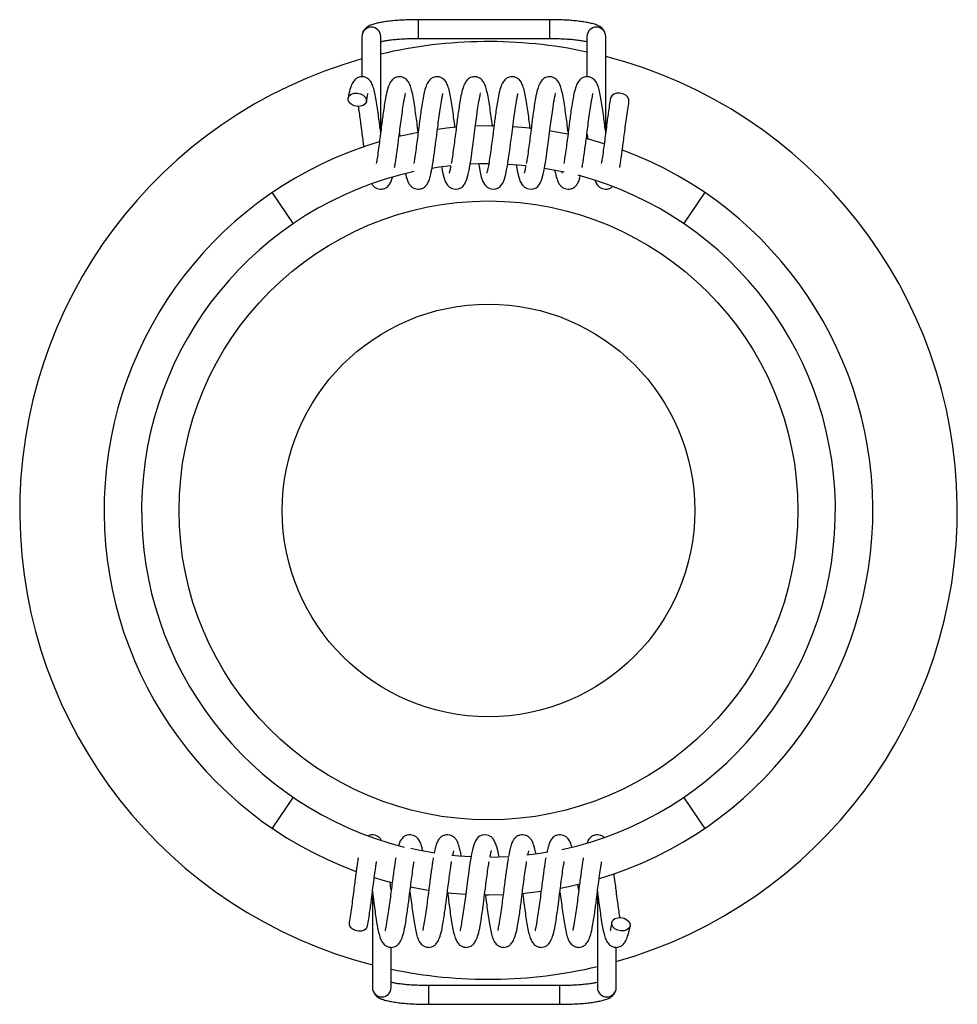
# Paper-space layout '_Superior' of a CAD drawing. Header units: millimetres. Extents: x -111.9 to -61.9, y -26.3 to 26.2.
import ezdxf

# ---------------------------------------------------------------- set-up
doc = ezdxf.new("R2010")
doc.units = ezdxf.units.MM

psp = doc.layouts.new('_Superior')

# ---------------------------------------------------------------- linework, layer by layer
at = {"color": 7, "linetype": 'Continuous', "lineweight": 25}
for p, q in [((-83.69, 26.167), (-90.69, 26.167)), ((-90.69, 26.167), (-90.69, 25.167)), ((-83.69, 26.167), (-83.69, 25.167)), ((-93.69, 25.276), (-93.69, 23.128)), ((-92.69, 20.137), (-92.69, 25.276)), ((-81.69, 25.276), (-81.69, 23.128)), ((-80.69, 20.137), (-80.69, 25.276)), ((-90.69, 25.167), (-83.69, 25.167)), ((-92.692, 20.172), (-92.697, 20.213)), ((-91.691, 20.098), (-91.67, 19.935)), ((-81.687, 20.07), (-81.651, 19.787)), ((-80.697, 20.213), (-80.692, 20.172)), ((-98.481, 16.943), (-97.355, 15.29)), ((-76.527, 15.29), (-75.401, 16.943)), ((-97.355, -15.29), (-98.481, -16.943)), ((-75.401, -16.943), (-76.527, -15.29)), ((-82.131, -20.263), (-82.173, -19.927)), ((-93.131, -20.302), (-93.131, -25.441)), ((-93.124, -20.379), (-93.129, -20.337)), ((-90.131, -20.263), (-90.134, -20.232)), ((-89.137, -20.382), (-88.155, -20.464)), ((-81.131, -20.302), (-81.131, -25.441)), ((-81.129, -20.337), (-81.124, -20.379)), ((-92.131, -25.441), (-92.131, -23.293)), ((-80.131, -25.441), (-80.131, -23.293)), ((-83.131, -25.332), (-90.131, -25.332)), ((-90.131, -26.332), (-90.131, -25.332)), ((-83.131, -26.332), (-83.131, -25.332)), ((-90.131, -26.332), (-83.131, -26.332))]:
    psp.add_line(p, q, dxfattribs=at)
at = {"color": 7, "linetype": 'Continuous', "lineweight": 25, "flags": 128}
for points in [[(-93.941, 22.251), (-93.771, 22.214), (-93.622, 22.139), (-93.511, 22.035), (-93.453, 21.914), (-93.453, 21.792), (-93.511, 21.682), (-93.622, 21.597), (-93.771, 21.549), (-93.941, 21.543), (-94.111, 21.58), (-94.26, 21.655), (-94.371, 21.759), (-94.429, 21.88), (-94.429, 22.002), (-94.371, 22.112), (-94.26, 22.196), (-94.111, 22.244), (-93.941, 22.251)], [(-79.941, 22.251), (-80.111, 22.244), (-80.26, 22.196), (-80.371, 22.112), (-80.429, 22.002), (-80.433, 21.985)], [(-79.449, 21.807), (-79.453, 21.914), (-79.511, 22.035), (-79.622, 22.139), (-79.771, 22.214), (-79.941, 22.251)], [(-89.44, 18.315), (-89.389, 18.04), (-89.324, 17.776), (-89.244, 17.546), (-89.127, 17.345), (-89.021, 17.241), (-88.877, 17.162), (-88.717, 17.13), (-88.551, 17.148), (-88.408, 17.209), (-88.314, 17.281), (-88.178, 17.458), (-88.09, 17.671), (-88.019, 17.933), (-87.975, 18.138), (-87.932, 18.367), (-87.888, 18.639), (-87.85, 18.896), (-87.808, 19.205), (-87.759, 19.57), (-87.705, 19.985), (-87.648, 20.433), (-87.587, 20.903), (-87.519, 21.375), (-87.449, 21.809), (-87.449, 21.809)], [(-87.467, 18.48), (-87.445, 18.343), (-87.389, 18.04), (-87.324, 17.776), (-87.244, 17.546), (-87.127, 17.345), (-87.021, 17.241), (-86.877, 17.162), (-86.717, 17.13), (-86.551, 17.148), (-86.408, 17.209), (-86.314, 17.281), (-86.178, 17.458), (-86.09, 17.671), (-86.019, 17.933), (-85.975, 18.138), (-85.932, 18.367), (-85.888, 18.639), (-85.85, 18.896), (-85.808, 19.205), (-85.759, 19.57), (-85.705, 19.985), (-85.648, 20.433), (-85.587, 20.903), (-85.519, 21.375), (-85.449, 21.809), (-85.449, 21.809)], [(-85.459, 18.429), (-85.445, 18.343), (-85.389, 18.04), (-85.324, 17.776), (-85.244, 17.546), (-85.127, 17.345), (-85.021, 17.241), (-84.877, 17.162), (-84.717, 17.13), (-84.551, 17.148), (-84.408, 17.209), (-84.314, 17.281), (-84.178, 17.458), (-84.09, 17.671), (-84.019, 17.933), (-83.975, 18.138), (-83.932, 18.367), (-83.888, 18.639), (-83.85, 18.896), (-83.808, 19.205), (-83.759, 19.57), (-83.705, 19.985), (-83.648, 20.433), (-83.587, 20.903), (-83.519, 21.375), (-83.449, 21.809), (-83.449, 21.809)], [(-86.651, 20.498), (-86.941, 20.5), (-87.641, 20.488)], [(-90.7, 20.152), (-91.363, 20.017), (-91.715, 19.936)], [(-88.663, 20.428), (-89.165, 20.379), (-89.664, 20.318)], [(-84.664, 20.373), (-84.717, 20.379), (-85.645, 20.459)], [(-82.702, 20.057), (-83.613, 20.228), (-83.673, 20.238)], [(-80.767, 19.548), (-81.438, 19.748), (-81.723, 19.825)], [(-89.957, 18.253), (-89.566, 18.313), (-88.952, 18.39)], [(-87.917, 18.474), (-87.468, 18.493), (-86.93, 18.5)], [(-85.917, 18.472), (-85.363, 18.433), (-84.946, 18.392)], [(-83.953, 18.257), (-83.278, 18.134), (-82.901, 18.054)], [(-86.381, -18.48), (-86.433, -18.206), (-86.497, -17.941), (-86.577, -17.711), (-86.694, -17.51), (-86.8, -17.407), (-86.944, -17.328), (-87.104, -17.295), (-87.27, -17.313), (-87.413, -17.374), (-87.507, -17.446), (-87.643, -17.623), (-87.731, -17.837), (-87.802, -18.099), (-87.846, -18.304), (-87.889, -18.532), (-87.933, -18.804), (-87.971, -19.062), (-88.013, -19.37), (-88.062, -19.736), (-88.116, -20.15), (-88.173, -20.599), (-88.234, -21.068), (-88.302, -21.541), (-88.372, -21.974), (-88.372, -21.974)], [(-89.808, -18.276), (-90.604, -18.134), (-91.085, -18.03)], [(-83.783, -18.228), (-84.316, -18.313), (-84.898, -18.387)], [(-87.876, -18.476), (-88.519, -18.433), (-88.897, -18.396)], [(-85.874, -18.469), (-86.414, -18.493), (-86.86, -18.5)], [(-93.035, -19.573), (-92.444, -19.748), (-92.079, -19.846)], [(-83.097, -20.136), (-82.519, -20.017), (-82.084, -19.916)], [(-91.1, -20.074), (-90.269, -20.228), (-90.129, -20.251)], [(-85.136, -20.42), (-84.717, -20.379), (-84.125, -20.306)], [(-87.149, -20.499), (-86.941, -20.5), (-86.158, -20.485)], [(-94.372, -21.973), (-94.369, -22.08), (-94.31, -22.2), (-94.199, -22.304), (-94.05, -22.379), (-93.88, -22.416)], [(-79.88, -22.416), (-80.05, -22.379), (-80.199, -22.304), (-80.31, -22.2), (-80.369, -22.08), (-80.369, -21.957), (-80.31, -21.847), (-80.199, -21.763), (-80.05, -21.715), (-79.88, -21.709), (-79.71, -21.745), (-79.561, -21.82), (-79.451, -21.924), (-79.392, -22.045), (-79.392, -22.168), (-79.451, -22.278), (-79.561, -22.362), (-79.71, -22.41), (-79.88, -22.416)], [(-93.88, -22.416), (-93.71, -22.41), (-93.561, -22.362), (-93.451, -22.278), (-93.392, -22.168), (-93.388, -22.151)]]:
    psp.add_lwpolyline(points, dxfattribs=at)
at = {"color": 7, "linetype": 'Continuous', "lineweight": 25}
for radius in [16.5, 11]:
    psp.add_circle((-86.941, 0), radius, dxfattribs=at)
for centre, radius, start, end in [((-93.19, 25.272), 0.5, 0.4732, 179.5268), ((-81.19, 25.272), 0.5, 0.4732, 179.5268), ((-86.941, 0), 25, 77.8752, 103.2946), ((-86.941, 0), 25, 285.8069, 75.52), ((-86.941, 0), 25, 105.6617, 255.6642), ((-86.941, 0), 20.5, 106.513, 249.8538), ((-86.941, 0), 20.5, 286.767, 69.6175), ((-86.941, 0), 18.5, 102.3783, 255.9467), ((-86.941, 0), 18.5, 282.1989, 75.0224), ((-86.941, 0), 25, 258.018, 283.4382), ((-92.631, -25.437), 0.5, 180.4732, 359.5268), ((-80.631, -25.437), 0.5, 180.4732, 359.5268)]:
    psp.add_arc(centre, radius, start, end, dxfattribs=at)
for points, knots in [([(-90.69, 26.167), (-90.755, 26.167), (-90.942, 26.166), (-91.252, 26.158), (-91.608, 26.142), (-91.949, 26.117), (-92.268, 26.085), (-92.561, 26.044), (-92.826, 25.995), (-93.067, 25.935), (-93.251, 25.868), (-93.397, 25.788), (-93.507, 25.703), (-93.601, 25.591), (-93.674, 25.446), (-93.685, 25.334), (-93.69, 25.276)], [0, 0, 0, 0, 0.044481, 0.129201, 0.214087, 0.299264, 0.384979, 0.471633, 0.55998, 0.651681, 0.751327, 0.810081, 0.859855, 0.906333, 0.951475, 1, 1, 1, 1]), ([(-80.69, 25.276), (-80.695, 25.331), (-80.704, 25.44), (-80.772, 25.579), (-80.858, 25.688), (-80.959, 25.772), (-81.079, 25.843), (-81.24, 25.911), (-81.448, 25.971), (-81.711, 26.026), (-81.998, 26.07), (-82.318, 26.107), (-82.657, 26.135), (-83.012, 26.154), (-83.358, 26.165), (-83.586, 26.166), (-83.69, 26.167)], [0, 0, 0, 0, 0.046448, 0.090188, 0.133245, 0.179129, 0.232742, 0.303077, 0.404425, 0.49172, 0.583474, 0.671596, 0.757989, 0.843494, 0.928524, 1, 1, 1, 1]), ([(-92.69, 24.997), (-92.671, 25.001), (-92.61, 25.018), (-92.46, 25.046), (-92.243, 25.08), (-91.981, 25.11), (-91.686, 25.135), (-91.365, 25.153), (-91.03, 25.165), (-90.803, 25.166), (-90.69, 25.167)], [0, 0, 0, 0, 0.053896, 0.176568, 0.307044, 0.442428, 0.580775, 0.720885, 0.862025, 1, 1, 1, 1]), ([(-83.69, 25.167), (-83.629, 25.167), (-83.453, 25.166), (-83.163, 25.159), (-82.831, 25.143), (-82.52, 25.121), (-82.236, 25.092), (-81.99, 25.058), (-81.805, 25.025), (-81.722, 25.005), (-81.69, 24.997)], [0, 0, 0, 0, 0.074526, 0.216465, 0.358221, 0.499374, 0.639481, 0.77786, 0.913383, 1, 1, 1, 1]), ([(-92.705, 20.271), (-92.721, 20.397), (-92.757, 20.679), (-92.815, 21.11), (-92.877, 21.562), (-92.946, 21.98), (-93.02, 22.347), (-93.1, 22.639), (-93.182, 22.824), (-93.288, 22.958), (-93.385, 23.041), (-93.529, 23.113), (-93.69, 23.137), (-93.847, 23.112), (-93.973, 23.055), (-94.094, 22.951), (-94.22, 22.756), (-94.34, 22.446), (-94.401, 22.146), (-94.433, 21.985)], [0, 0, 0, 0, 0.05779, 0.129626, 0.20506, 0.287417, 0.370594, 0.451224, 0.525708, 0.556901, 0.584327, 0.614662, 0.647364, 0.674615, 0.706647, 0.755792, 0.822347, 0.904884, 1, 1, 1, 1]), ([(-90.69, 20.161), (-90.691, 20.165), (-90.711, 20.327), (-90.753, 20.647), (-90.815, 21.11), (-90.877, 21.562), (-90.946, 21.98), (-91.02, 22.347), (-91.1, 22.639), (-91.182, 22.824), (-91.288, 22.958), (-91.385, 23.041), (-91.529, 23.113), (-91.69, 23.137), (-91.847, 23.112), (-91.973, 23.055), (-92.094, 22.951), (-92.22, 22.756), (-92.339, 22.446), (-92.433, 22.009), (-92.494, 21.615), (-92.554, 21.217), (-92.602, 20.864), (-92.649, 20.491), (-92.7, 20.081), (-92.761, 19.62), (-92.821, 19.173), (-92.874, 18.786), (-92.91, 18.587), (-92.925, 18.504)], [0, 0, 0, 0, 0.00108, 0.046394, 0.091016, 0.137874, 0.189031, 0.240698, 0.290783, 0.33705, 0.356426, 0.373462, 0.392305, 0.412619, 0.429546, 0.449444, 0.479971, 0.521313, 0.572582, 0.631665, 0.680537, 0.723055, 0.758589, 0.787035, 0.831417, 0.875126, 0.919241, 0.966106, 1, 1, 1, 1]), ([(-88.721, 20.394), (-88.731, 20.479), (-88.763, 20.719), (-88.815, 21.11), (-88.877, 21.562), (-88.946, 21.98), (-89.02, 22.347), (-89.1, 22.639), (-89.182, 22.824), (-89.288, 22.958), (-89.385, 23.041), (-89.529, 23.113), (-89.69, 23.137), (-89.847, 23.112), (-89.973, 23.055), (-90.094, 22.951), (-90.22, 22.756), (-90.339, 22.446), (-90.433, 22.009), (-90.494, 21.615), (-90.554, 21.217), (-90.602, 20.864), (-90.649, 20.491), (-90.7, 20.081), (-90.761, 19.62), (-90.821, 19.173), (-90.874, 18.786), (-90.91, 18.587), (-90.925, 18.504)], [0, 0, 0, 0, 0.0247, 0.070337, 0.11826, 0.170582, 0.223424, 0.274648, 0.321968, 0.341785, 0.359209, 0.37848, 0.399256, 0.416568, 0.436919, 0.468141, 0.510423, 0.562859, 0.623286, 0.67327, 0.716755, 0.753097, 0.78219, 0.827582, 0.872285, 0.917404, 0.965335, 1, 1, 1, 1]), ([(-86.731, 20.471), (-86.738, 20.53), (-86.766, 20.744), (-86.815, 21.11), (-86.877, 21.562), (-86.946, 21.98), (-87.02, 22.347), (-87.1, 22.639), (-87.182, 22.824), (-87.288, 22.958), (-87.385, 23.041), (-87.529, 23.113), (-87.69, 23.137), (-87.847, 23.112), (-87.973, 23.055), (-88.094, 22.951), (-88.22, 22.756), (-88.339, 22.446), (-88.433, 22.009), (-88.494, 21.615), (-88.554, 21.217), (-88.602, 20.864), (-88.649, 20.491), (-88.7, 20.081), (-88.761, 19.62), (-88.821, 19.173), (-88.874, 18.786), (-88.91, 18.587), (-88.925, 18.504)], [0, 0, 0, 0, 0.017295, 0.063279, 0.111566, 0.164285, 0.217528, 0.269142, 0.316821, 0.336788, 0.354344, 0.373762, 0.394696, 0.412139, 0.432644, 0.464103, 0.506706, 0.55954, 0.620426, 0.670789, 0.714604, 0.751223, 0.780536, 0.826273, 0.871315, 0.916777, 0.965072, 1, 1, 1, 1]), ([(-84.715, 20.352), (-84.728, 20.451), (-84.761, 20.706), (-84.815, 21.11), (-84.877, 21.562), (-84.946, 21.98), (-85.02, 22.347), (-85.1, 22.639), (-85.182, 22.824), (-85.288, 22.958), (-85.385, 23.041), (-85.529, 23.113), (-85.69, 23.137), (-85.847, 23.112), (-85.973, 23.055), (-86.094, 22.951), (-86.22, 22.756), (-86.339, 22.446), (-86.433, 22.009), (-86.494, 21.615), (-86.554, 21.217), (-86.602, 20.864), (-86.649, 20.491), (-86.7, 20.081), (-86.761, 19.621), (-86.821, 19.171), (-86.881, 18.743), (-86.947, 18.362), (-86.997, 18.133), (-87.021, 18.027), (-87.038, 17.977), (-87.032, 17.981), (-87.031, 17.982)], [0, 0, 0, 0, 0.025534, 0.066029, 0.108552, 0.154978, 0.201865, 0.247318, 0.289305, 0.306889, 0.322349, 0.339449, 0.357884, 0.373246, 0.391303, 0.419006, 0.456524, 0.503051, 0.556669, 0.601021, 0.639606, 0.671853, 0.697667, 0.737945, 0.77761, 0.817645, 0.860175, 0.905844, 0.950546, 0.972058, 0.993098, 1, 1, 1, 1]), ([(-82.69, 20.161), (-82.691, 20.165), (-82.711, 20.327), (-82.753, 20.647), (-82.815, 21.11), (-82.877, 21.562), (-82.946, 21.98), (-83.02, 22.347), (-83.1, 22.639), (-83.182, 22.824), (-83.288, 22.958), (-83.385, 23.041), (-83.529, 23.113), (-83.69, 23.137), (-83.847, 23.112), (-83.973, 23.055), (-84.094, 22.951), (-84.22, 22.756), (-84.339, 22.446), (-84.433, 22.009), (-84.494, 21.615), (-84.554, 21.217), (-84.602, 20.864), (-84.649, 20.491), (-84.7, 20.081), (-84.761, 19.62), (-84.821, 19.173), (-84.874, 18.786), (-84.91, 18.587), (-84.925, 18.504)], [0, 0, 0, 0, 0.00108, 0.046394, 0.091016, 0.137874, 0.189031, 0.240698, 0.290783, 0.33705, 0.356426, 0.373462, 0.392305, 0.412619, 0.429546, 0.449444, 0.479971, 0.521313, 0.572582, 0.631665, 0.680537, 0.723055, 0.758589, 0.787035, 0.831417, 0.875126, 0.919241, 0.966106, 1, 1, 1, 1]), ([(-80.705, 20.271), (-80.721, 20.397), (-80.757, 20.679), (-80.815, 21.11), (-80.877, 21.562), (-80.946, 21.98), (-81.02, 22.347), (-81.1, 22.639), (-81.182, 22.824), (-81.288, 22.958), (-81.385, 23.041), (-81.529, 23.113), (-81.69, 23.137), (-81.847, 23.112), (-81.973, 23.055), (-82.094, 22.951), (-82.22, 22.756), (-82.34, 22.446), (-82.401, 22.146), (-82.433, 21.985)], [0, 0, 0, 0, 0.0577883, 0.1296247, 0.2050586, 0.2874161, 0.3705925, 0.4512232, 0.5257074, 0.5568998, 0.5843264, 0.6146609, 0.6473638, 0.6746141, 0.7066469, 0.7557918, 0.822347, 0.9048838, 1, 1, 1, 1]), ([(-93.449, 21.809), (-93.437, 21.872), (-93.416, 21.992), (-93.388, 22.141), (-93.366, 22.229), (-93.38, 22.231), (-93.383, 22.231)], [0, 0, 0, 0, 0.2708947, 0.5105815, 0.8931307, 1, 1, 1, 1]), ([(-91.449, 21.809), (-91.437, 21.872), (-91.416, 21.992), (-91.388, 22.141), (-91.366, 22.229), (-91.38, 22.231), (-91.383, 22.231)], [0, 0, 0, 0, 0.270895, 0.510581, 0.893131, 1, 1, 1, 1]), ([(-89.449, 21.809), (-89.437, 21.872), (-89.416, 21.992), (-89.388, 22.141), (-89.366, 22.229), (-89.38, 22.231), (-89.383, 22.231)], [0, 0, 0, 0, 0.270895, 0.510581, 0.893131, 1, 1, 1, 1]), ([(-87.449, 21.809), (-87.437, 21.872), (-87.416, 21.992), (-87.388, 22.141), (-87.366, 22.229), (-87.38, 22.231), (-87.383, 22.231)], [0, 0, 0, 0, 0.270895, 0.510581, 0.893131, 1, 1, 1, 1]), ([(-85.449, 21.809), (-85.437, 21.872), (-85.416, 21.992), (-85.388, 22.141), (-85.366, 22.229), (-85.38, 22.231), (-85.383, 22.231)], [0, 0, 0, 0, 0.270895, 0.510581, 0.893131, 1, 1, 1, 1]), ([(-83.449, 21.809), (-83.437, 21.872), (-83.416, 21.992), (-83.388, 22.141), (-83.366, 22.229), (-83.38, 22.231), (-83.383, 22.231)], [0, 0, 0, 0, 0.270895, 0.510581, 0.893131, 1, 1, 1, 1]), ([(-81.449, 21.809), (-81.437, 21.872), (-81.416, 21.992), (-81.388, 22.141), (-81.366, 22.229), (-81.38, 22.231), (-81.383, 22.231)], [0, 0, 0, 0, 0.270895, 0.510581, 0.893131, 1, 1, 1, 1]), ([(-93.89, 21.548), (-93.882, 21.499), (-93.856, 21.344), (-93.814, 21.031), (-93.758, 20.617), (-93.715, 20.289), (-93.691, 20.102), (-93.687, 20.07)], [0, 0, 0, 0, 0.1203571, 0.3848264, 0.6493582, 0.9386772, 1, 1, 1, 1]), ([(-91.946, 18.293), (-91.941, 18.317), (-91.921, 18.424), (-91.889, 18.624), (-91.848, 18.904), (-91.806, 19.216), (-91.757, 19.581), (-91.703, 19.995), (-91.646, 20.447), (-91.586, 20.921), (-91.517, 21.398), (-91.472, 21.669), (-91.449, 21.809)], [0, 0, 0, 0, 0.025954, 0.113766, 0.190387, 0.276712, 0.374034, 0.481354, 0.596883, 0.721533, 0.856999, 1, 1, 1, 1]), ([(-91.365, 17.944), (-91.352, 17.887), (-91.318, 17.739), (-91.246, 17.539), (-91.167, 17.381), (-91.026, 17.235), (-90.882, 17.155), (-90.722, 17.121), (-90.552, 17.138), (-90.407, 17.203), (-90.272, 17.31), (-90.162, 17.47), (-90.088, 17.663), (-90.025, 17.898), (-89.974, 18.136), (-89.931, 18.37), (-89.889, 18.623), (-89.848, 18.905), (-89.806, 19.216), (-89.757, 19.581), (-89.703, 19.995), (-89.646, 20.447), (-89.586, 20.921), (-89.517, 21.398), (-89.472, 21.669), (-89.449, 21.809)], [0, 0, 0, 0, 0.033594, 0.086739, 0.139982, 0.167379, 0.195455, 0.222454, 0.248299, 0.272542, 0.293703, 0.341063, 0.396261, 0.452607, 0.491011, 0.529997, 0.572369, 0.60934, 0.650994, 0.697955, 0.74974, 0.805485, 0.865632, 0.930998, 1, 1, 1, 1]), ([(-82.433, 21.985), (-82.455, 21.856), (-82.495, 21.615), (-82.553, 21.217), (-82.602, 20.864), (-82.649, 20.491), (-82.7, 20.081), (-82.761, 19.62), (-82.821, 19.173), (-82.874, 18.786), (-82.91, 18.587), (-82.925, 18.504)], [0, 0, 0, 0, 0.132684, 0.248116, 0.344588, 0.421815, 0.54231, 0.660976, 0.780746, 0.90798, 1, 1, 1, 1]), ([(-81.946, 18.293), (-81.941, 18.317), (-81.921, 18.424), (-81.889, 18.624), (-81.848, 18.904), (-81.806, 19.216), (-81.757, 19.581), (-81.703, 19.995), (-81.646, 20.447), (-81.586, 20.921), (-81.517, 21.398), (-81.472, 21.669), (-81.449, 21.809)], [0, 0, 0, 0, 0.025954, 0.113766, 0.190387, 0.276712, 0.374034, 0.481354, 0.596883, 0.721533, 0.856999, 1, 1, 1, 1]), ([(-80.433, 21.985), (-80.455, 21.856), (-80.495, 21.615), (-80.553, 21.217), (-80.602, 20.864), (-80.649, 20.491), (-80.7, 20.081), (-80.761, 19.62), (-80.821, 19.173), (-80.874, 18.786), (-80.91, 18.587), (-80.925, 18.504)], [0, 0, 0, 0, 0.132684, 0.248116, 0.344588, 0.421815, 0.54231, 0.660976, 0.780746, 0.90798, 1, 1, 1, 1]), ([(-79.946, 18.293), (-79.941, 18.317), (-79.921, 18.424), (-79.889, 18.624), (-79.848, 18.904), (-79.806, 19.216), (-79.757, 19.581), (-79.703, 19.995), (-79.646, 20.447), (-79.586, 20.921), (-79.517, 21.398), (-79.472, 21.669), (-79.449, 21.809)], [0, 0, 0, 0, 0.025954, 0.113766, 0.190387, 0.276712, 0.374034, 0.481354, 0.596883, 0.721533, 0.856999, 1, 1, 1, 1]), ([(-93.687, 20.07), (-93.67, 19.936), (-93.64, 19.698), (-93.61, 19.471), (-93.597, 19.371)], [0, 0, 0, 0, 0.560759, 1, 1, 1, 1]), ([(-88.95, 18.363), (-88.969, 18.269), (-88.998, 18.127), (-89.021, 18.027), (-89.038, 17.977), (-89.032, 17.981), (-89.031, 17.982)], [0, 0, 0, 0, 0.460114, 0.694962, 0.924648, 1, 1, 1, 1]), ([(-84.949, 18.366), (-84.969, 18.271), (-84.998, 18.128), (-85.021, 18.027), (-85.038, 17.977), (-85.032, 17.981), (-85.031, 17.982)], [0, 0, 0, 0, 0.46305, 0.696621, 0.925058, 1, 1, 1, 1]), ([(-83.409, 18.147), (-83.402, 18.111), (-83.377, 17.974), (-83.327, 17.772), (-83.246, 17.538), (-83.167, 17.381), (-83.026, 17.235), (-82.882, 17.155), (-82.722, 17.121), (-82.552, 17.138), (-82.407, 17.203), (-82.271, 17.31), (-82.163, 17.471), (-82.098, 17.63), (-82.062, 17.77), (-82.049, 17.823)], [0, 0, 0, 0, 0.0404869, 0.153783, 0.2675683, 0.3815664, 0.4402248, 0.5003381, 0.5581434, 0.6134788, 0.6653849, 0.7106926, 0.812094, 0.9302752, 1, 1, 1, 1]), ([(-83.016, 18.054), (-83.018, 18.045), (-83.026, 18.009), (-83.038, 17.977), (-83.032, 17.981), (-83.031, 17.982)], [0, 0, 0, 0, 0.1904145, 0.8000117, 1, 1, 1, 1]), ([(-93.158, 17.399), (-93.149, 17.381), (-93.122, 17.329), (-93.024, 17.235), (-92.882, 17.155), (-92.722, 17.121), (-92.552, 17.138), (-92.407, 17.203), (-92.271, 17.31), (-92.163, 17.472), (-92.104, 17.612), (-92.073, 17.731), (-92.065, 17.762)], [0, 0, 0, 0, 0.049449, 0.143892, 0.240677, 0.333746, 0.422838, 0.50641, 0.579357, 0.742618, 0.932894, 1, 1, 1, 1]), ([(-81.258, 17.586), (-81.253, 17.572), (-81.222, 17.481), (-81.167, 17.382), (-81.026, 17.235), (-80.882, 17.156), (-80.722, 17.121), (-80.553, 17.139), (-80.419, 17.196), (-80.365, 17.241), (-80.344, 17.257)], [0, 0, 0, 0, 0.044502, 0.298791, 0.429637, 0.563728, 0.692671, 0.816104, 0.931888, 1, 1, 1, 1]), ([(-92.657, -17.574), (-92.668, -17.553), (-92.696, -17.498), (-92.797, -17.401), (-92.939, -17.32), (-93.098, -17.288), (-93.238, -17.296), (-93.305, -17.327), (-93.321, -17.335)], [0, 0, 0, 0, 0.127075, 0.331505, 0.541005, 0.742462, 0.93531, 1, 1, 1, 1]), ([(-90.445, -18.154), (-90.462, -18.082), (-90.498, -17.919), (-90.575, -17.704), (-90.654, -17.546), (-90.795, -17.401), (-90.939, -17.321), (-91.099, -17.287), (-91.269, -17.304), (-91.414, -17.368), (-91.55, -17.475), (-91.658, -17.639), (-91.709, -17.754), (-91.733, -17.843), (-91.734, -17.846)], [0, 0, 0, 0, 0.104585, 0.23504, 0.365739, 0.432991, 0.501912, 0.568186, 0.631628, 0.691139, 0.743084, 0.859341, 0.994836, 1, 1, 1, 1]), ([(-88.39, -18.433), (-88.404, -18.356), (-88.436, -18.176), (-88.494, -17.937), (-88.575, -17.703), (-88.654, -17.546), (-88.795, -17.401), (-88.939, -17.321), (-89.099, -17.287), (-89.269, -17.304), (-89.414, -17.368), (-89.55, -17.475), (-89.659, -17.635), (-89.733, -17.829), (-89.793, -18.047), (-89.825, -18.201), (-89.836, -18.254)], [0, 0, 0, 0, 0.074296, 0.172058, 0.270243, 0.368611, 0.419227, 0.471098, 0.520978, 0.568726, 0.613515, 0.652611, 0.74011, 0.842087, 0.946188, 1, 1, 1, 1]), ([(-84.413, -18.312), (-84.419, -18.276), (-84.444, -18.139), (-84.494, -17.937), (-84.575, -17.703), (-84.654, -17.546), (-84.795, -17.401), (-84.939, -17.321), (-85.099, -17.287), (-85.269, -17.304), (-85.414, -17.368), (-85.55, -17.475), (-85.659, -17.635), (-85.733, -17.828), (-85.796, -18.064), (-85.842, -18.277), (-85.865, -18.404), (-85.875, -18.456)], [0, 0, 0, 0, 0.033727, 0.129054, 0.224793, 0.32071, 0.370065, 0.420645, 0.469282, 0.515841, 0.559514, 0.597636, 0.682955, 0.782392, 0.8839, 0.953084, 1, 1, 1, 1]), ([(-82.497, -17.94), (-82.523, -17.86), (-82.574, -17.701), (-82.654, -17.546), (-82.795, -17.401), (-82.939, -17.321), (-83.099, -17.287), (-83.269, -17.304), (-83.414, -17.368), (-83.55, -17.475), (-83.659, -17.635), (-83.733, -17.829), (-83.79, -18.037), (-83.82, -18.181), (-83.829, -18.223)], [0, 0, 0, 0, 0.119314, 0.239813, 0.301816, 0.365357, 0.426458, 0.484949, 0.539815, 0.587706, 0.694889, 0.819809, 0.94733, 1, 1, 1, 1]), ([(-80.787, -17.42), (-80.791, -17.415), (-80.831, -17.375), (-80.941, -17.322), (-81.098, -17.287), (-81.269, -17.304), (-81.414, -17.368), (-81.549, -17.476), (-81.635, -17.593), (-81.67, -17.686), (-81.682, -17.717)], [0, 0, 0, 0, 0.0174323, 0.1568604, 0.2909354, 0.4192814, 0.5396736, 0.6447612, 0.8799537, 1, 1, 1, 1]), ([(-88.84, -18.378), (-88.832, -18.341), (-88.815, -18.258), (-88.801, -18.194), (-88.783, -18.142), (-88.789, -18.146), (-88.79, -18.147)], [0, 0, 0, 0, 0.255535, 0.579374, 0.896095, 1, 1, 1, 1]), ([(-86.86, -18.474), (-86.845, -18.401), (-86.82, -18.28), (-86.8, -18.193), (-86.783, -18.142), (-86.789, -18.146), (-86.79, -18.147)], [0, 0, 0, 0, 0.400713, 0.6614, 0.916357, 1, 1, 1, 1]), ([(-84.835, -18.353), (-84.829, -18.326), (-84.814, -18.252), (-84.801, -18.195), (-84.783, -18.142), (-84.789, -18.146), (-84.79, -18.147)], [0, 0, 0, 0, 0.207353, 0.552151, 0.88937, 1, 1, 1, 1]), ([(-93.886, -18.516), (-93.887, -18.521), (-93.903, -18.609), (-93.932, -18.789), (-93.973, -19.07), (-94.015, -19.381), (-94.064, -19.746), (-94.118, -20.161), (-94.175, -20.613), (-94.235, -21.086), (-94.304, -21.563), (-94.349, -21.835), (-94.372, -21.974)], [0, 0, 0, 0, 0.005888, 0.09551, 0.173709, 0.261812, 0.361139, 0.47067, 0.588579, 0.715796, 0.854053, 1, 1, 1, 1]), ([(-93.388, -22.151), (-93.366, -22.022), (-93.326, -21.78), (-93.268, -21.383), (-93.219, -21.029), (-93.172, -20.656), (-93.121, -20.247), (-93.06, -19.785), (-93, -19.339), (-92.95, -18.972), (-92.917, -18.789), (-92.906, -18.723)], [0, 0, 0, 0, 0.135265, 0.252942, 0.351291, 0.430021, 0.55286, 0.673834, 0.795933, 0.925643, 1, 1, 1, 1]), ([(-91.886, -18.516), (-91.887, -18.521), (-91.903, -18.609), (-91.932, -18.789), (-91.973, -19.07), (-92.015, -19.381), (-92.064, -19.746), (-92.118, -20.161), (-92.175, -20.613), (-92.235, -21.086), (-92.304, -21.563), (-92.349, -21.835), (-92.372, -21.974)], [0, 0, 0, 0, 0.005888, 0.09551, 0.173709, 0.261812, 0.361139, 0.47067, 0.588579, 0.715796, 0.854053, 1, 1, 1, 1]), ([(-91.388, -22.151), (-91.366, -22.022), (-91.326, -21.78), (-91.268, -21.383), (-91.219, -21.029), (-91.172, -20.656), (-91.121, -20.247), (-91.06, -19.785), (-91, -19.339), (-90.95, -18.972), (-90.917, -18.789), (-90.906, -18.723)], [0, 0, 0, 0, 0.135265, 0.252942, 0.351291, 0.430021, 0.55286, 0.673834, 0.795933, 0.925643, 1, 1, 1, 1]), ([(-91.131, -20.327), (-91.13, -20.331), (-91.11, -20.492), (-91.068, -20.813), (-91.006, -21.275), (-90.944, -21.728), (-90.876, -22.146), (-90.802, -22.512), (-90.721, -22.804), (-90.639, -22.989), (-90.533, -23.123), (-90.436, -23.207), (-90.292, -23.279), (-90.131, -23.303), (-89.974, -23.278), (-89.849, -23.221), (-89.727, -23.116), (-89.601, -22.922), (-89.482, -22.612), (-89.388, -22.175), (-89.327, -21.781), (-89.267, -21.382), (-89.219, -21.029), (-89.172, -20.656), (-89.121, -20.247), (-89.06, -19.785), (-89, -19.339), (-88.95, -18.972), (-88.917, -18.789), (-88.906, -18.723)], [0, 0, 0, 0, 0.001088, 0.046722, 0.091661, 0.138849, 0.190369, 0.242401, 0.292841, 0.339436, 0.358949, 0.376106, 0.395082, 0.41554, 0.432587, 0.452625, 0.483368, 0.525003, 0.576635, 0.636136, 0.685354, 0.728173, 0.763958, 0.792605, 0.837302, 0.88132, 0.925747, 0.972944, 1, 1, 1, 1]), ([(-89.886, -18.516), (-89.887, -18.521), (-89.903, -18.609), (-89.932, -18.789), (-89.973, -19.07), (-90.015, -19.381), (-90.064, -19.746), (-90.118, -20.161), (-90.175, -20.613), (-90.235, -21.086), (-90.304, -21.563), (-90.349, -21.835), (-90.372, -21.974)], [0, 0, 0, 0, 0.0058882, 0.0955097, 0.1737085, 0.261812, 0.3611386, 0.4706702, 0.588579, 0.7157962, 0.8540534, 1, 1, 1, 1]), ([(-89.127, -20.357), (-89.107, -20.51), (-89.067, -20.819), (-89.006, -21.275), (-88.944, -21.728), (-88.876, -22.146), (-88.802, -22.512), (-88.721, -22.804), (-88.639, -22.989), (-88.533, -23.123), (-88.436, -23.207), (-88.292, -23.279), (-88.131, -23.303), (-87.974, -23.278), (-87.849, -23.221), (-87.727, -23.116), (-87.601, -22.922), (-87.482, -22.612), (-87.388, -22.175), (-87.327, -21.781), (-87.267, -21.382), (-87.219, -21.029), (-87.172, -20.656), (-87.121, -20.247), (-87.06, -19.785), (-87, -19.339), (-86.95, -18.972), (-86.917, -18.789), (-86.906, -18.723)], [0, 0, 0, 0, 0.04391, 0.088981, 0.136309, 0.187981, 0.240167, 0.290755, 0.337487, 0.357058, 0.374265, 0.393298, 0.413816, 0.430913, 0.451011, 0.481844, 0.523602, 0.575386, 0.635063, 0.684426, 0.727371, 0.763262, 0.791993, 0.836822, 0.88097, 0.925528, 0.972864, 1, 1, 1, 1]), ([(-87.112, -20.472), (-87.097, -20.586), (-87.062, -20.856), (-87.006, -21.275), (-86.944, -21.728), (-86.876, -22.146), (-86.802, -22.512), (-86.721, -22.804), (-86.639, -22.989), (-86.533, -23.123), (-86.436, -23.207), (-86.292, -23.279), (-86.131, -23.303), (-85.974, -23.278), (-85.849, -23.221), (-85.727, -23.116), (-85.601, -22.922), (-85.482, -22.612), (-85.388, -22.175), (-85.327, -21.781), (-85.267, -21.382), (-85.219, -21.029), (-85.172, -20.656), (-85.121, -20.247), (-85.06, -19.785), (-85, -19.339), (-84.95, -18.972), (-84.917, -18.789), (-84.906, -18.723)], [0, 0, 0, 0, 0.033223, 0.078797, 0.126654, 0.178904, 0.231673, 0.282827, 0.330081, 0.349871, 0.367271, 0.386516, 0.407263, 0.424551, 0.444874, 0.476052, 0.518276, 0.57064, 0.630984, 0.680898, 0.724323, 0.760616, 0.789668, 0.834998, 0.879639, 0.924696, 0.972561, 1, 1, 1, 1]), ([(-85.886, -18.516), (-85.887, -18.521), (-85.903, -18.609), (-85.932, -18.789), (-85.973, -19.07), (-86.015, -19.381), (-86.064, -19.746), (-86.118, -20.161), (-86.175, -20.613), (-86.235, -21.086), (-86.304, -21.563), (-86.349, -21.835), (-86.372, -21.974)], [0, 0, 0, 0, 0.005888, 0.09551, 0.173709, 0.261812, 0.361139, 0.47067, 0.588579, 0.715796, 0.854053, 1, 1, 1, 1]), ([(-85.122, -20.391), (-85.104, -20.532), (-85.066, -20.829), (-85.006, -21.275), (-84.944, -21.728), (-84.876, -22.146), (-84.802, -22.512), (-84.721, -22.804), (-84.639, -22.989), (-84.533, -23.123), (-84.436, -23.207), (-84.292, -23.279), (-84.131, -23.303), (-83.974, -23.278), (-83.849, -23.221), (-83.727, -23.116), (-83.601, -22.922), (-83.482, -22.612), (-83.388, -22.175), (-83.327, -21.781), (-83.267, -21.382), (-83.219, -21.029), (-83.172, -20.656), (-83.121, -20.247), (-83.06, -19.785), (-83, -19.339), (-82.95, -18.972), (-82.917, -18.789), (-82.906, -18.723)], [0, 0, 0, 0, 0.0408276, 0.0860438, 0.1335243, 0.1853628, 0.2377168, 0.2884683, 0.3353511, 0.3549846, 0.3722478, 0.3913413, 0.4119256, 0.4290778, 0.4492403, 0.4801737, 0.5220657, 0.5740171, 0.6338863, 0.6834086, 0.7264919, 0.7624988, 0.7913227, 0.8362958, 0.8805861, 0.9252883, 0.9727768, 1, 1, 1, 1]), ([(-83.886, -18.516), (-83.887, -18.521), (-83.903, -18.609), (-83.932, -18.789), (-83.973, -19.07), (-84.015, -19.381), (-84.064, -19.746), (-84.118, -20.161), (-84.175, -20.613), (-84.235, -21.086), (-84.304, -21.563), (-84.349, -21.835), (-84.372, -21.974)], [0, 0, 0, 0, 0.005888, 0.09551, 0.173709, 0.261812, 0.361139, 0.47067, 0.588579, 0.715796, 0.854053, 1, 1, 1, 1]), ([(-83.131, -20.327), (-83.13, -20.331), (-83.11, -20.492), (-83.068, -20.813), (-83.006, -21.275), (-82.944, -21.728), (-82.876, -22.146), (-82.802, -22.512), (-82.721, -22.804), (-82.639, -22.989), (-82.533, -23.123), (-82.436, -23.207), (-82.292, -23.279), (-82.131, -23.303), (-81.974, -23.278), (-81.849, -23.221), (-81.727, -23.116), (-81.601, -22.922), (-81.482, -22.612), (-81.388, -22.175), (-81.327, -21.781), (-81.267, -21.382), (-81.219, -21.029), (-81.172, -20.656), (-81.121, -20.247), (-81.06, -19.785), (-81, -19.339), (-80.95, -18.972), (-80.917, -18.789), (-80.906, -18.723)], [0, 0, 0, 0, 0.001088, 0.046722, 0.091661, 0.138849, 0.190369, 0.242401, 0.292841, 0.339436, 0.358949, 0.376106, 0.395082, 0.41554, 0.432587, 0.452625, 0.483368, 0.525003, 0.576635, 0.636136, 0.685354, 0.728173, 0.763958, 0.792605, 0.837302, 0.88132, 0.925747, 0.972944, 1, 1, 1, 1]), ([(-81.886, -18.516), (-81.887, -18.521), (-81.903, -18.609), (-81.932, -18.789), (-81.973, -19.07), (-82.015, -19.381), (-82.064, -19.746), (-82.118, -20.161), (-82.175, -20.613), (-82.235, -21.086), (-82.304, -21.563), (-82.349, -21.835), (-82.372, -21.974)], [0, 0, 0, 0, 0.005888, 0.09551, 0.173709, 0.261812, 0.361139, 0.47067, 0.588579, 0.715796, 0.854053, 1, 1, 1, 1]), ([(-80.134, -20.235), (-80.151, -20.102), (-80.188, -19.803), (-80.226, -19.517), (-80.247, -19.359)], [0, 0, 0, 0, 0.445842, 1, 1, 1, 1]), ([(-92.134, -20.235), (-92.151, -20.101), (-92.169, -19.952), (-92.188, -19.811), (-92.19, -19.797)], [0, 0, 0, 0, 0.903972, 1, 1, 1, 1]), ([(-93.116, -20.437), (-93.1, -20.562), (-93.064, -20.844), (-93.006, -21.275), (-92.944, -21.728), (-92.876, -22.146), (-92.802, -22.512), (-92.721, -22.804), (-92.639, -22.989), (-92.533, -23.123), (-92.436, -23.207), (-92.292, -23.279), (-92.131, -23.303), (-91.974, -23.278), (-91.849, -23.221), (-91.727, -23.116), (-91.601, -22.922), (-91.481, -22.611), (-91.42, -22.311), (-91.388, -22.151)], [0, 0, 0, 0, 0.057788, 0.129625, 0.205059, 0.287416, 0.370593, 0.451223, 0.525707, 0.5569, 0.584326, 0.614661, 0.647364, 0.674614, 0.706647, 0.755792, 0.822347, 0.904884, 1, 1, 1, 1]), ([(-81.116, -20.437), (-81.1, -20.562), (-81.064, -20.844), (-81.006, -21.275), (-80.944, -21.728), (-80.876, -22.146), (-80.802, -22.512), (-80.721, -22.804), (-80.639, -22.989), (-80.533, -23.123), (-80.436, -23.207), (-80.292, -23.279), (-80.131, -23.303), (-79.974, -23.278), (-79.849, -23.221), (-79.727, -23.116), (-79.601, -22.922), (-79.481, -22.611), (-79.42, -22.311), (-79.388, -22.151)], [0, 0, 0, 0, 0.05779, 0.129626, 0.20506, 0.287417, 0.370594, 0.451224, 0.525708, 0.556901, 0.584327, 0.614662, 0.647364, 0.674615, 0.706647, 0.755792, 0.822347, 0.904884, 1, 1, 1, 1]), ([(-79.931, -21.713), (-79.94, -21.664), (-79.965, -21.509), (-80.007, -21.196), (-80.063, -20.782), (-80.106, -20.454), (-80.13, -20.268), (-80.134, -20.235)], [0, 0, 0, 0, 0.120357, 0.384826, 0.649358, 0.938677, 1, 1, 1, 1]), ([(-92.372, -21.974), (-92.384, -22.038), (-92.405, -22.158), (-92.433, -22.307), (-92.455, -22.395), (-92.441, -22.396), (-92.438, -22.396)], [0, 0, 0, 0, 0.270895, 0.510581, 0.893131, 1, 1, 1, 1]), ([(-90.372, -21.974), (-90.384, -22.038), (-90.405, -22.158), (-90.433, -22.307), (-90.455, -22.395), (-90.441, -22.396), (-90.438, -22.396)], [0, 0, 0, 0, 0.270895, 0.510581, 0.893131, 1, 1, 1, 1]), ([(-88.372, -21.974), (-88.384, -22.038), (-88.405, -22.158), (-88.433, -22.307), (-88.455, -22.395), (-88.441, -22.396), (-88.438, -22.396)], [0, 0, 0, 0, 0.270895, 0.510581, 0.893131, 1, 1, 1, 1]), ([(-86.372, -21.974), (-86.384, -22.038), (-86.405, -22.158), (-86.433, -22.307), (-86.455, -22.395), (-86.441, -22.396), (-86.438, -22.396)], [0, 0, 0, 0, 0.270895, 0.510581, 0.893131, 1, 1, 1, 1]), ([(-84.372, -21.974), (-84.384, -22.038), (-84.405, -22.158), (-84.433, -22.307), (-84.455, -22.395), (-84.441, -22.396), (-84.438, -22.396)], [0, 0, 0, 0, 0.270895, 0.510581, 0.893131, 1, 1, 1, 1]), ([(-82.372, -21.974), (-82.384, -22.038), (-82.405, -22.158), (-82.433, -22.307), (-82.455, -22.395), (-82.441, -22.396), (-82.438, -22.396)], [0, 0, 0, 0, 0.270895, 0.510581, 0.893131, 1, 1, 1, 1]), ([(-80.372, -21.974), (-80.384, -22.038), (-80.405, -22.158), (-80.433, -22.307), (-80.455, -22.395), (-80.441, -22.396), (-80.438, -22.396)], [0, 0, 0, 0, 0.270895, 0.510581, 0.893131, 1, 1, 1, 1]), ([(-90.131, -25.332), (-90.192, -25.332), (-90.368, -25.331), (-90.658, -25.324), (-90.99, -25.309), (-91.301, -25.286), (-91.585, -25.257), (-91.831, -25.224), (-92.016, -25.191), (-92.099, -25.17), (-92.131, -25.162)], [0, 0, 0, 0, 0.074526, 0.216465, 0.358221, 0.499374, 0.639481, 0.77786, 0.913383, 1, 1, 1, 1]), ([(-81.131, -25.162), (-81.15, -25.167), (-81.211, -25.183), (-81.361, -25.212), (-81.578, -25.245), (-81.84, -25.275), (-82.135, -25.3), (-82.456, -25.318), (-82.791, -25.33), (-83.019, -25.331), (-83.131, -25.332)], [0, 0, 0, 0, 0.053896, 0.176568, 0.307044, 0.442428, 0.580775, 0.720885, 0.862025, 1, 1, 1, 1]), ([(-93.131, -25.441), (-93.126, -25.497), (-93.117, -25.605), (-93.049, -25.745), (-92.963, -25.853), (-92.862, -25.937), (-92.742, -26.008), (-92.581, -26.076), (-92.374, -26.136), (-92.11, -26.191), (-91.823, -26.236), (-91.503, -26.272), (-91.164, -26.3), (-90.81, -26.319), (-90.463, -26.33), (-90.235, -26.332), (-90.131, -26.332)], [0, 0, 0, 0, 0.046448, 0.090188, 0.133245, 0.179129, 0.232742, 0.303077, 0.404425, 0.49172, 0.583474, 0.671596, 0.757989, 0.843494, 0.928524, 1, 1, 1, 1]), ([(-83.131, -26.332), (-83.066, -26.332), (-82.879, -26.331), (-82.57, -26.324), (-82.213, -26.307), (-81.872, -26.282), (-81.553, -26.25), (-81.26, -26.21), (-80.995, -26.161), (-80.754, -26.1), (-80.57, -26.033), (-80.424, -25.954), (-80.314, -25.868), (-80.22, -25.757), (-80.147, -25.612), (-80.136, -25.499), (-80.131, -25.441)], [0, 0, 0, 0, 0.044481, 0.129201, 0.214087, 0.299264, 0.384979, 0.471633, 0.55998, 0.651681, 0.751327, 0.810081, 0.859855, 0.906333, 0.951475, 1, 1, 1, 1])]:
    psp.add_open_spline(points, degree=3, knots=knots, dxfattribs=at)

doc.saveas('drawing.dxf')
